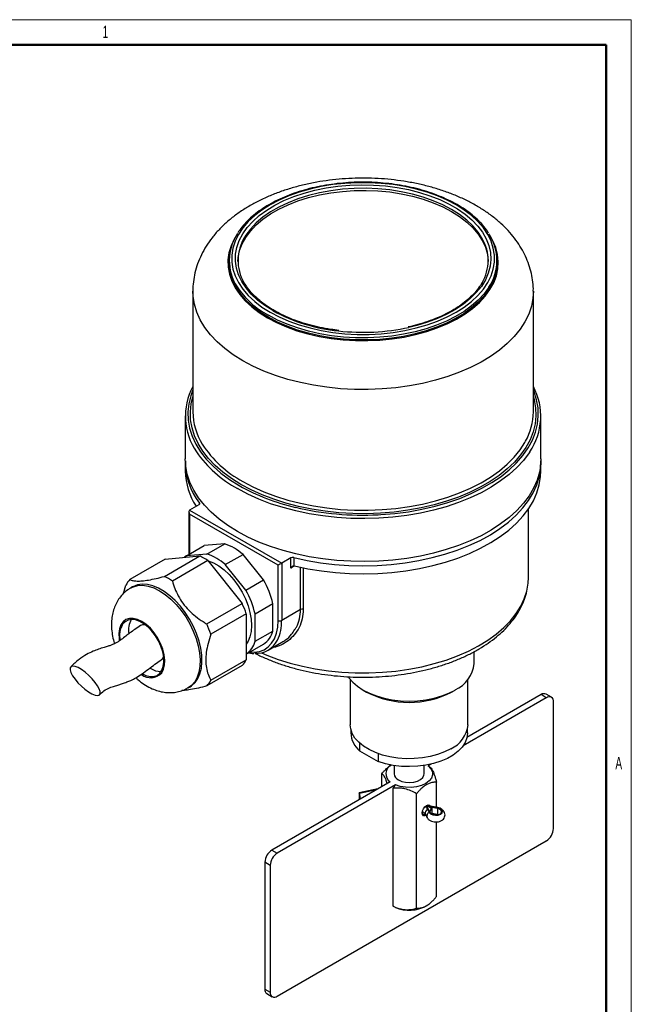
# Model space of a CAD drawing. Header units: millimetres. Extents: x 0 to 420, y 0 to 297.
# Tile 4 of 4: x 298 to 420, y 100 to 297. Entities that reach past the tile are written whole.
import ezdxf

# ---------------------------------------------------------------- set-up
doc = ezdxf.new("R2010")
doc.units = ezdxf.units.MM
doc.layers.add('ОСНОВНОЙ', color=7, linetype='Continuous', lineweight=25)
doc.styles.add('SLDTEXTSTYLE2', font='TXT', dxfattribs={"width": 0.605})

msp = doc.modelspace()

# ---------------------------------------------------------------- linework, layer by layer
at = {"color": 7, "linetype": 'Continuous', "lineweight": 18}
for p, q in [((0, 297), (420, 297)), ((420, 297), (420, 0))]:
    msp.add_line(p, q, dxfattribs=at)
at = {"color": 7, "linetype": 'Continuous', "lineweight": 50}
for p, q in [((415, 292), (20, 292)), ((415, 5), (415, 292))]:
    msp.add_line(p, q, dxfattribs=at)
at = {"color": 7, "linetype": 'Continuous', "lineweight": 25}
for p, q in [((339.69, 248.91), (339.69, 248.5)), ((393.19, 248.5), (393.19, 248.91)), ((332.44, 242.78), (332.44, 218.69)), ((400.44, 218.69), (400.44, 242.78)), ((330.94, 217.88), (330.94, 209.3)), ((401.94, 209.3), (401.94, 217.88)), ((330.94, 208.49), (330.94, 206.86)), ((401.94, 206.86), (401.94, 208.49)), ((331.65, 198.78), (331.65, 190.24)), ((333.65, 200.17), (331.79, 199.1)), ((331.79, 199.1), (350.18, 188.49)), ((399.44, 185.63), (399.44, 199.3)), ((349.47, 188.08), (331.79, 198.28)), ((331.15, 189.96), (334.69, 192)), ((338.8, 192.36), (334.69, 192)), ((335.26, 190.32), (338.8, 192.36)), ((326.94, 189.31), (319.87, 185.23)), ((326.75, 185.85), (333.82, 189.93)), ((326.94, 189.31), (333.82, 189.93)), ((335.42, 189), (328.35, 184.92)), ((335.26, 190.32), (331.15, 189.96)), ((335.42, 189), (342.31, 180.44)), ((338.93, 188.2), (342.47, 190.25)), ((346.58, 185.14), (342.47, 190.25)), ((352.04, 189.56), (350.18, 188.49)), ((352.04, 187.52), (352.04, 189.56)), ((352.58, 189.62), (352.58, 187.96)), ((343.04, 183.09), (338.93, 188.2)), ((349.47, 177.05), (349.47, 188.08)), ((350.18, 188.49), (350.18, 177.05)), ((343.04, 183.09), (346.58, 185.14)), ((318.57, 182.42), (319.07, 184.09)), ((320.39, 183.75), (320.03, 183.54)), ((335.23, 176.36), (342.31, 180.44)), ((344.88, 178.36), (348.41, 180.41)), ((348.41, 174.93), (348.41, 180.41)), ((353.95, 179.23), (350.18, 177.05)), ((343.11, 178.38), (336.04, 174.29)), ((343.11, 178.38), (343.11, 169.2)), ((344.88, 172.89), (344.88, 178.36)), ((344.88, 172.89), (348.41, 174.93)), ((343.11, 170.31), (346.58, 172.32)), ((347.49, 171.1), (350.24, 172.69)), ((336.04, 165.12), (343.11, 169.2)), ((388.63, 168.48), (388.63, 170.85)), ((342.31, 168.06), (335.23, 163.98)), ((363.88, 165.27), (363.88, 156.23)), ((387.38, 156.23), (387.38, 165.27)), ((331.53, 163.63), (331.89, 163.83)), ((366.44, 163.17), (367.15, 162.76)), ((384.12, 162.76), (384.83, 163.17)), ((403.03, 161.64), (386.41, 152.04)), ((401.97, 162.25), (387.18, 153.71)), ((403.03, 161.64), (401.97, 162.25)), ((404.03, 161.73), (402.97, 162.35)), ((404.45, 135.51), (404.45, 160.82)), ((363.98, 155.35), (363.98, 154.6)), ((387.28, 154.6), (387.28, 155.35)), ((365.75, 152.56), (365.75, 151.03)), ((365.75, 151.03), (369.47, 148.89)), ((369.47, 150.46), (369.47, 148.89)), ((372.06, 148.19), (372.03, 148.17)), ((372.63, 148.1), (372.63, 146.43)), ((378.63, 146.43), (378.63, 148.1)), ((380.06, 148.38), (379.45, 148.02)), ((379.45, 148.02), (379.86, 147.76)), ((370.17, 143.89), (370.17, 146.46)), ((371.82, 144.84), (348.23, 131.22)), ((372.88, 144.23), (349.29, 130.61)), ((372.47, 143.5), (372.88, 144.23)), ((381.1, 139.75), (381.1, 144.77)), ((365.63, 142.56), (365.63, 141.38)), ((369.37, 143.43), (365.65, 142.62)), ((372.47, 119.99), (372.47, 143.5)), ((377.1, 119.6), (377.1, 142.46)), ((381.27, 139.5), (380.16, 139.68)), ((380.16, 139.68), (380.16, 138.5)), ((381.32, 139.71), (380.21, 139.89)), ((380.24, 139.89), (380.21, 139.89)), ((381.35, 139.71), (380.24, 139.89)), ((378.28, 138.89), (378.38, 138.83)), ((378.91, 138.33), (379.23, 137.69)), ((379.24, 137.68), (379.23, 137.69)), ((379.32, 139.37), (379.63, 138.73)), ((379.82, 138.71), (379.5, 139.35)), ((381.27, 138.32), (380.16, 138.5)), ((380.17, 138.44), (381.28, 138.26)), ((381.27, 139.5), (381.27, 138.32)), ((381.5, 138.26), (381.27, 138.32)), ((381.1, 121.91), (381.1, 136.83)), ((349.29, 102.03), (403.03, 133.06)), ((348.23, 131.22), (349.29, 130.61)), ((347.88, 128.16), (346.82, 128.78)), ((346.82, 128.78), (346.82, 103.46)), ((347.88, 128.16), (347.88, 102.85)), ((372.88, 119.73), (372.47, 119.99)), ((379.09, 120.1), (379.24, 120.19)), ((346.82, 103.46), (347.88, 102.85)), ((347.23, 102.55), (348.29, 101.93))]:
    msp.add_line(p, q, dxfattribs=at)
at = {"color": 8, "linetype": 'Continuous', "lineweight": 25}
for p, q in [((333.76, 200.26), (333.76, 200.49)), ((331.79, 198.28), (331.79, 190.33)), ((352.77, 187.94), (352.04, 187.52)), ((353.95, 179.23), (353.95, 187.67)), ((354.49, 187.56), (354.49, 179.3)), ((365.7, 142.55), (369.14, 143.29)), ((381.35, 139.71), (381.32, 139.71)), ((378.37, 138.83), (378.28, 138.91))]:
    msp.add_line(p, q, dxfattribs=at)
at = {"color": 7, "linetype": 'Continuous', "lineweight": 25, "flags": 128}
for points in [[(347.88, 238.6), (349.67, 237.66), (351.61, 236.81), (353.67, 236.08), (355.84, 235.45), (358.1, 234.95), (360.43, 234.56), (362.82, 234.31), (365.23, 234.18), (367.65, 234.18), (370.07, 234.31), (372.45, 234.56), (374.78, 234.95), (377.04, 235.45), (379.22, 236.08), (381.28, 236.81), (383.21, 237.66), (385, 238.6), (386.64, 239.63), (388.1, 240.75), (389.37, 241.94), (390.46, 243.19), (391.33, 244.5), (391.99, 245.85), (392.44, 247.22), (392.66, 248.62), (392.66, 250.02), (392.44, 251.41), (391.99, 252.78), (391.33, 254.13), (390.46, 255.44), (389.37, 256.69), (388.1, 257.88), (386.64, 259), (385, 260.03), (383.21, 260.97), (381.28, 261.82), (379.22, 262.55), (377.04, 263.18), (374.78, 263.68), (372.45, 264.07), (370.07, 264.32), (367.65, 264.45), (365.23, 264.45), (362.82, 264.32), (360.43, 264.07), (358.1, 263.68), (355.84, 263.18), (353.67, 262.55), (351.61, 261.82), (349.67, 260.97), (347.88, 260.03), (346.25, 259), (344.79, 257.88), (343.51, 256.69), (342.43, 255.44), (341.55, 254.13), (340.89, 252.78), (340.44, 251.41), (340.22, 250.02), (340.22, 248.62), (340.44, 247.22), (340.89, 245.85), (341.55, 244.5), (342.43, 243.19), (343.51, 241.94), (344.79, 240.75), (346.25, 239.63), (347.88, 238.6)], [(341.44, 248.7), (341.51, 249.53), (341.79, 250.89), (342.29, 252.23), (343.02, 253.54), (343.95, 254.8), (345.09, 256.01), (346.43, 257.15), (347.94, 258.21), (349.63, 259.18), (351.46, 260.05), (353.43, 260.82), (355.52, 261.48), (357.71, 262.02), (359.97, 262.44), (362.3, 262.73), (364.66, 262.89), (367.04, 262.93), (369.41, 262.83), (371.76, 262.6), (374.05, 262.25), (376.28, 261.77), (378.42, 261.17), (380.45, 260.45), (382.36, 259.63), (384.12, 258.7), (385.72, 257.69), (387.15, 256.59), (388.38, 255.42), (389.42, 254.18), (390.25, 252.89), (390.87, 251.57), (391.27, 250.21), (391.43, 248.84), (391.44, 248.7)], [(347.53, 237.58), (345.89, 238.62), (344.41, 239.74), (343.12, 240.93), (342.03, 242.19), (341.14, 243.49), (340.45, 244.84), (339.98, 246.22), (339.74, 247.62), (339.69, 248.5)], [(393.19, 248.5), (393.11, 247.27), (392.8, 245.87), (392.28, 244.5), (391.54, 243.16), (390.6, 241.87), (389.45, 240.63), (388.12, 239.45), (386.6, 238.35), (384.92, 237.33), (383.09, 236.41), (381.11, 235.59), (379.02, 234.87), (376.82, 234.27), (374.53, 233.78), (372.18, 233.42), (369.78, 233.18), (367.36, 233.07), (364.92, 233.08), (362.5, 233.23), (360.11, 233.5), (357.77, 233.89), (355.51, 234.41), (353.33, 235.04), (351.27, 235.78), (349.33, 236.63), (347.53, 237.58)], [(341.34, 194.81), (339.42, 196.01), (337.68, 197.29), (336.12, 198.65), (334.75, 200.07), (333.58, 201.56), (332.61, 203.09), (331.87, 204.66), (331.34, 206.26), (331.03, 207.88), (330.94, 209.3)], [(401.94, 209.3), (401.9, 208.29), (401.65, 206.66), (401.17, 205.06), (400.48, 203.48), (399.57, 201.94), (398.45, 200.44), (397.13, 199), (395.61, 197.62), (393.91, 196.32), (392.04, 195.1), (390, 193.98), (387.82, 192.94), (385.5, 192.01), (383.06, 191.2), (380.51, 190.49), (377.88, 189.9), (375.17, 189.44), (372.41, 189.1), (369.61, 188.89), (366.79, 188.81), (363.97, 188.86), (361.17, 189.04), (358.4, 189.34), (355.67, 189.78), (353.02, 190.33), (350.45, 191.01), (347.98, 191.8), (345.63, 192.7), (343.41, 193.71), (341.34, 194.81)], [(352.58, 189.62), (355.24, 189.04), (357.96, 188.59), (360.74, 188.26), (363.56, 188.06), (366.39, 187.99), (369.23, 188.06), (372.04, 188.25), (374.82, 188.57), (377.55, 189.02), (380.21, 189.6), (382.78, 190.29), (385.24, 191.1), (387.58, 192.03), (389.79, 193.05), (391.85, 194.18), (393.75, 195.39), (395.47, 196.69), (397.01, 198.07), (398.36, 199.51), (399.5, 201.01), (400.42, 202.56), (401.14, 204.14), (401.63, 205.76), (401.89, 207.39), (401.93, 208.9)], [(352.77, 187.94), (355.43, 187.37), (358.15, 186.93), (360.93, 186.61), (363.74, 186.42), (366.57, 186.36), (369.39, 186.43), (372.2, 186.63), (374.97, 186.96), (377.69, 187.42), (380.34, 188), (382.9, 188.7), (385.35, 189.51), (387.68, 190.44), (389.88, 191.46), (391.93, 192.59), (393.82, 193.81), (395.53, 195.11), (397.06, 196.49), (398.4, 197.93), (399.53, 199.42), (400.45, 200.97), (401.15, 202.55), (401.63, 204.16), (401.89, 205.79), (401.94, 206.86)], [(333.76, 200.49), (333.78, 200.45), (333.8, 200.41), (333.8, 200.36), (333.79, 200.32), (333.77, 200.28), (333.74, 200.24), (333.7, 200.2), (333.65, 200.17)], [(331.15, 189.96), (330.85, 189.73), (330.76, 189.66)], [(335.39, 189.02), (335.52, 188.99), (336.57, 188.56), (337.63, 187.95), (338.67, 187.17), (339.68, 186.23), (340.63, 185.15), (341.51, 183.96), (342.28, 182.68), (342.94, 181.34), (343.47, 179.98), (343.85, 178.62), (344.09, 177.3), (344.17, 176.03), (344.09, 174.86), (343.85, 173.81), (343.47, 172.9), (343.11, 172.35)], [(331.89, 163.83), (332.18, 164.02), (332.88, 164.65), (333.45, 165.45), (333.87, 166.42), (334.14, 167.54), (334.26, 168.77), (334.22, 170.1), (334.03, 171.51), (333.68, 172.95), (333.18, 174.42), (332.54, 175.87), (331.79, 177.28), (330.92, 178.63), (329.95, 179.88), (328.92, 181.01), (327.83, 182), (326.7, 182.83), (325.57, 183.48), (324.45, 183.95), (323.36, 184.22), (322.32, 184.28), (321.36, 184.15), (320.49, 183.8), (320.39, 183.75)], [(322.37, 166.37), (323.08, 166.05), (323.89, 165.86), (324.64, 165.87), (325.3, 166.09), (325.85, 166.51), (326.27, 167.1), (326.54, 167.86), (326.66, 168.75), (326.62, 169.74), (326.42, 170.8), (326.08, 171.89), (325.59, 172.96), (324.98, 173.98), (324.27, 174.91), (323.49, 175.72), (322.67, 176.38), (321.83, 176.87), (321, 177.16), (320.22, 177.25), (319.52, 177.13), (318.91, 176.81), (318.42, 176.31), (318.42, 176.31)], [(322.91, 176.21), (322.41, 176.18), (322.01, 176.02)], [(308.1, 166.64), (308.43, 166.01), (308.91, 165.32), (309.5, 164.62), (310.18, 163.93), (310.9, 163.31), (311.62, 162.79), (312.3, 162.39), (312.91, 162.15), (313.39, 162.08), (313.74, 162.17), (313.92, 162.43), (313.93, 162.84), (313.76, 163.38), (313.43, 164.01), (312.95, 164.7), (312.36, 165.41), (311.68, 166.09), (310.96, 166.71), (310.24, 167.24), (309.56, 167.63), (308.96, 167.87), (308.47, 167.95), (308.13, 167.85), (307.95, 167.59), (307.94, 167.18), (308.1, 166.64)], [(363.5, 165.78), (363.62, 165.6), (364.38, 164.72), (365.32, 163.91), (366.44, 163.17), (367.72, 162.52), (369.13, 161.98), (370.66, 161.54), (372.27, 161.23), (373.94, 161.04), (375.63, 160.97), (377.33, 161.04), (379, 161.23), (380.61, 161.54), (382.13, 161.98), (383.55, 162.52), (384.83, 163.17)], [(383.94, 151.43), (382.71, 150.81), (381.33, 150.3), (379.85, 149.9), (378.28, 149.62), (376.66, 149.47), (375.02, 149.45), (373.39, 149.57), (371.81, 149.82), (370.3, 150.18), (368.89, 150.67), (367.62, 151.27), (366.5, 151.96), (365.56, 152.74), (364.82, 153.58), (364.28, 154.47), (363.97, 155.4), (363.88, 156.23)], [(387.28, 154.6), (387.28, 154.54), (387.16, 153.6), (386.8, 152.67), (386.21, 151.78), (385.42, 150.95), (384.43, 150.19), (383.27, 149.52), (381.95, 148.95), (380.51, 148.49), (378.97, 148.15), (377.36, 147.94), (375.72, 147.87), (374.08, 147.93), (372.47, 148.12), (370.92, 148.45), (369.47, 148.89)], [(379.45, 148.02), (379.98, 147.46), (380.28, 146.85), (380.32, 146.21), (380.1, 145.59), (379.64, 145.01), (378.96, 144.51), (378.09, 144.12), (377.09, 143.85), (376.01, 143.73), (374.91, 143.75), (373.85, 143.92), (372.88, 144.23)], [(373.51, 145.21), (374.16, 144.92), (374.92, 144.75), (375.74, 144.7), (376.54, 144.78), (377.28, 144.98), (377.9, 145.29), (378.34, 145.69), (378.59, 146.14), (378.63, 146.43)], [(365.7, 142.55), (365.69, 142.58), (365.68, 142.6), (365.66, 142.62), (365.65, 142.62), (365.64, 142.62), (365.64, 142.61), (365.63, 142.59), (365.63, 142.56)], [(379.03, 138.1), (378.77, 138.03), (378.5, 138.08), (378.32, 138.29), (378.25, 138.63), (378.32, 139.04), (378.5, 139.47), (378.77, 139.84), (379.1, 140.1), (379.42, 140.22), (379.7, 140.16), (379.88, 139.95), (379.95, 139.61), (379.95, 139.61)], [(379.38, 140.1), (379.23, 140.11), (379.03, 140.06)], [(379.63, 138.73), (379.9, 138.44), (380.34, 138.24), (380.88, 138.16), (381.44, 138.21), (381.91, 138.39), (382.22, 138.66), (382.31, 138.98), (382.17, 139.3), (381.82, 139.56), (381.32, 139.71)], [(379.95, 139.61), (379.88, 139.2), (379.74, 138.86)], [(381.38, 139.68), (381.38, 139.69), (381.35, 139.71)], [(379.82, 138.71), (379.82, 138.7), (379.83, 138.67)], [(379.83, 138.67), (380.05, 138.42), (380.43, 138.25), (380.89, 138.18), (381.37, 138.23), (381.77, 138.38), (382.04, 138.61), (382.11, 138.88), (381.99, 139.15), (381.69, 139.37), (381.27, 139.5)], [(380.16, 138.5), (379.96, 138.53), (379.91, 138.54)], [(381.27, 138.32), (381.27, 138.29), (381.27, 138.27), (381.28, 138.26), (381.28, 138.26)]]:
    msp.add_lwpolyline(points, dxfattribs=at)
at = {"color": 8, "linetype": 'Continuous', "lineweight": 25, "flags": 128}
for points in [[(348.41, 238.91), (346.8, 239.93), (345.36, 241.03), (344.11, 242.21), (343.06, 243.44), (342.21, 244.73), (341.57, 246.06), (341.15, 247.42), (340.96, 248.8), (340.99, 250.18), (341.24, 251.55), (341.71, 252.9), (342.4, 254.22), (343.3, 255.5), (344.41, 256.73), (345.71, 257.88), (347.19, 258.97), (348.84, 259.97), (350.64, 260.87), (352.59, 261.67), (354.65, 262.37), (356.82, 262.95), (359.08, 263.41), (361.39, 263.74), (363.76, 263.95), (366.14, 264.04), (368.53, 263.99), (370.9, 263.81), (373.23, 263.5), (375.51, 263.07), (377.7, 262.52), (379.79, 261.86), (381.77, 261.08), (383.61, 260.2), (385.3, 259.23), (386.82, 258.16), (388.17, 257.02), (389.32, 255.81), (390.28, 254.55), (391.02, 253.24), (391.55, 251.89), (391.86, 250.52), (391.94, 249.14), (391.8, 247.77), (391.44, 246.4), (390.85, 245.06), (390.06, 243.76), (389.05, 242.51), (387.85, 241.32), (386.46, 240.19), (384.89, 239.15), (383.16, 238.2), (381.28, 237.35), (379.28, 236.6), (377.16, 235.96), (375.57, 235.57)], [(390.24, 253.32), (389.42, 254.59), (388.38, 255.82), (387.15, 257), (385.72, 258.1), (384.12, 259.11), (382.36, 260.04), (380.45, 260.86), (378.42, 261.57), (376.28, 262.17), (374.05, 262.65), (371.76, 263.01), (369.41, 263.24), (367.04, 263.34), (364.66, 263.3), (362.3, 263.14), (359.97, 262.85), (357.71, 262.43), (355.52, 261.89), (353.43, 261.23), (351.46, 260.46), (349.63, 259.59), (347.94, 258.61), (346.43, 257.56), (345.09, 256.42), (343.95, 255.21), (343.02, 253.95), (342.52, 253.1)], [(341.3, 254.19), (340.71, 253.21), (340.07, 251.84), (339.65, 250.45), (339.46, 249.03), (339.49, 247.61), (339.74, 246.2), (340.21, 244.81), (340.9, 243.45), (341.8, 242.13), (342.91, 240.86), (344.21, 239.66), (345.69, 238.53), (347.35, 237.48)], [(347.35, 237.48), (349.17, 236.52), (351.12, 235.66), (353.21, 234.91), (355.4, 234.27), (357.69, 233.75), (360.05, 233.36), (362.46, 233.08), (364.91, 232.94), (367.36, 232.92), (369.81, 233.03), (372.24, 233.28), (374.61, 233.64), (376.92, 234.13), (379.14, 234.74), (381.25, 235.47), (383.24, 236.3), (385.09, 237.23), (386.79, 238.26), (388.32, 239.37), (389.67, 240.55), (390.82, 241.8), (391.78, 243.11), (392.52, 244.46), (393.05, 245.85), (393.36, 247.26), (393.44, 248.68), (393.3, 250.09), (392.94, 251.5), (392.36, 252.87), (391.58, 254.19)], [(342.4, 228.9), (340.52, 230.08), (338.81, 231.34), (337.29, 232.68), (335.96, 234.09), (334.83, 235.55), (333.92, 237.06), (333.22, 238.61), (332.74, 240.19), (332.49, 241.78), (332.44, 242.79)], [(400.44, 242.79), (400.36, 241.38), (400.04, 239.79), (399.51, 238.22), (398.76, 236.68), (397.79, 235.18), (396.61, 233.73), (395.23, 232.34), (393.66, 231.02), (391.91, 229.78), (389.99, 228.62), (387.91, 227.56), (385.69, 226.6), (383.34, 225.75), (380.88, 225.01), (378.32, 224.39), (375.69, 223.89), (372.99, 223.52), (370.25, 223.28), (367.48, 223.16), (364.71, 223.18), (361.95, 223.33), (359.21, 223.6), (356.53, 224.01), (353.91, 224.54), (351.38, 225.19), (348.94, 225.95), (346.63, 226.83), (344.44, 227.82), (342.4, 228.9)], [(391.54, 243.57), (390.6, 242.27), (389.45, 241.03), (388.12, 239.86), (386.6, 238.76), (384.92, 237.74), (383.09, 236.82), (381.11, 235.99), (379.02, 235.28), (376.82, 234.67), (374.53, 234.19), (372.18, 233.82), (369.78, 233.59), (367.36, 233.47), (364.92, 233.49), (362.5, 233.63), (360.11, 233.9), (357.77, 234.3), (355.51, 234.81), (353.33, 235.45), (351.27, 236.19), (349.33, 237.04), (347.53, 237.99)], [(332.44, 223.08), (332.02, 221.93), (331.62, 220.32), (331.45, 218.69), (331.51, 217.07), (331.79, 215.45), (332.3, 213.85), (333.03, 212.28), (333.97, 210.74), (335.13, 209.26), (336.49, 207.83), (338.04, 206.48), (339.78, 205.2), (341.69, 204)], [(369.43, 198.16), (369.96, 198.18), (372.75, 198.41), (375.5, 198.77), (378.19, 199.25), (380.81, 199.86), (383.33, 200.59), (385.74, 201.43), (388.03, 202.38), (390.17, 203.44), (392.17, 204.59), (393.99, 205.83), (395.64, 207.15), (397.1, 208.54), (398.36, 209.99), (399.41, 211.5), (400.25, 213.06), (400.87, 214.64), (401.26, 216.26), (401.43, 217.88), (401.38, 219.51), (401.09, 221.13), (400.59, 222.73), (400.44, 223.08)], [(342.05, 204.2), (340.16, 205.38), (338.45, 206.65), (336.92, 207.98), (335.58, 209.39), (334.44, 210.85), (333.5, 212.36), (332.78, 213.91), (332.28, 215.49), (332, 217.08), (331.95, 218.69), (332.12, 220.29), (332.44, 221.67)], [(400.44, 221.67), (400.6, 221.09), (400.88, 219.49), (400.93, 217.89), (400.77, 216.28), (400.38, 214.7), (399.77, 213.13), (398.94, 211.6), (397.9, 210.11), (396.66, 208.68), (395.22, 207.31), (393.6, 206), (391.8, 204.78), (389.83, 203.65), (387.72, 202.61), (385.46, 201.67), (383.09, 200.84), (380.6, 200.12), (378.02, 199.53), (375.37, 199.05), (372.66, 198.7), (369.91, 198.47), (367.14, 198.37), (364.36, 198.41), (361.59, 198.57), (358.86, 198.86), (356.18, 199.27), (353.56, 199.81), (351.03, 200.47), (348.59, 201.24), (346.28, 202.13), (344.09, 203.12), (342.05, 204.2)], [(342.4, 204.82), (344.44, 203.73), (346.63, 202.75), (348.94, 201.87), (351.38, 201.1), (353.91, 200.45), (356.53, 199.92), (359.21, 199.52), (361.95, 199.24), (364.71, 199.09), (367.48, 199.08), (370.25, 199.19), (372.99, 199.43), (375.69, 199.81), (378.32, 200.3), (380.88, 200.93), (383.34, 201.66), (385.69, 202.52), (387.91, 203.47), (389.99, 204.54), (391.91, 205.69), (393.66, 206.93), (395.23, 208.25), (396.61, 209.64), (397.79, 211.09), (398.76, 212.59), (398.89, 212.84)], [(399.71, 210.73), (399.57, 210.51), (398.45, 209.01), (397.13, 207.57), (395.61, 206.2), (393.91, 204.9), (392.04, 203.68), (390, 202.55), (387.82, 201.52), (385.5, 200.59), (383.06, 199.77), (380.51, 199.06), (377.88, 198.48), (375.17, 198.01), (372.41, 197.68), (369.61, 197.47), (366.79, 197.39), (363.97, 197.43), (361.17, 197.61), (358.4, 197.92), (355.67, 198.35), (353.02, 198.91), (350.45, 199.58), (347.98, 200.37), (345.63, 201.27), (343.41, 202.28), (341.34, 203.39)], [(346.16, 170.6), (347.23, 170.14), (349.49, 169.28), (351.87, 168.53), (354.34, 167.9), (356.9, 167.39), (359.52, 167), (362.19, 166.73), (364.88, 166.6), (367.59, 166.59), (370.29, 166.7), (372.96, 166.95), (375.59, 167.32), (378.15, 167.81), (380.64, 168.43), (383.03, 169.16), (385.32, 170), (387.47, 170.94), (389.48, 171.99), (391.34, 173.12), (393.03, 174.34), (394.54, 175.64), (395.87, 177), (396.99, 178.42), (397.91, 179.89), (398.62, 181.4), (399.11, 182.93), (399.38, 184.49), (399.44, 185.63)], [(320.03, 183.54), (320.56, 183.8), (321.47, 184.04), (322.48, 184.07), (323.54, 183.91), (324.65, 183.54), (325.78, 182.98), (326.91, 182.23), (328.02, 181.32), (329.09, 180.25), (330.09, 179.06), (331.01, 177.76), (331.83, 176.38), (332.52, 174.94), (333.09, 173.48), (333.52, 172.02), (333.79, 170.59), (333.91, 169.22), (333.87, 167.93), (333.67, 166.76), (333.32, 165.71), (332.83, 164.82)], [(326.23, 166.59), (326.59, 167.3), (326.8, 168.16), (326.84, 169.15), (326.71, 170.22), (326.43, 171.34), (325.99, 172.46), (325.42, 173.55), (324.73, 174.57), (323.96, 175.49), (323.12, 176.25), (322.25, 176.85), (321.38, 177.26), (320.54, 177.46), (319.76, 177.44), (319.08, 177.22), (318.5, 176.78), (318.07, 176.16), (317.78, 175.37), (317.66, 174.45), (317.7, 173.41), (317.75, 173.05)], [(343.92, 170.78), (344.7, 170.75), (345.73, 170.88), (346.67, 171.21), (347.49, 171.76), (348.18, 172.49), (348.74, 173.41), (349.14, 174.49), (349.39, 175.71), (349.47, 177.05)], [(332.83, 164.82), (332.19, 164.1), (331.53, 163.63)], [(379.32, 139.37), (379.35, 139.39), (379.38, 139.4), (379.42, 139.4), (379.45, 139.39), (379.48, 139.38), (379.5, 139.36), (379.5, 139.35)], [(379.63, 138.73), (379.66, 138.75), (379.7, 138.76), (379.73, 138.76), (379.76, 138.75), (379.79, 138.74), (379.81, 138.72), (379.82, 138.71)], [(380.16, 138.5), (380.16, 138.47), (380.16, 138.45), (380.17, 138.44), (380.17, 138.44)]]:
    msp.add_lwpolyline(points, dxfattribs=at)
at = {"color": 7, "linetype": 'Continuous', "lineweight": 25}
for centre, radius, start, end in [((349.31, 248.91), 9.59, 145.7345, 213.0952), ((383.56, 248.91), 9.6, 326.2292, 33.79), ((350.32, 248.89), 8.86, 151.6727, 213.7028), ((382.6, 248.91), 8.82, 329.638, 30.0311), ((366.43, 277.76), 43.17, 263.499, 282.2289), ((343.57, 217.85), 12.61, 151.9968, 214.4606), ((389.31, 217.85), 12.61, 325.5914, 27.9947), ((344.99, 218.87), 12.55, 180.7912, 211.8207), ((388.18, 218.8), 12.26, 330.8771, 359.4921), ((344.26, 208.67), 13.31, 179.0309, 217.9193), ((344.21, 207.08), 13.27, 180.9555, 213.0218), ((366.4, 256.62), 58.54, 256.7257, 272.9692), ((335.35, 182.16), 10.77, 48.6576, 71.3478), ((328.4, 178.69), 12.48, 55.7454, 64.26), ((331.82, 180.12), 10.77, 48.6576, 71.3478), ((352.39, 188.86), 0.78, 75.682, 117.1375), ((323.8, 181.61), 5.35, 137.4038, 152.3948), ((321.33, 174.61), 12.48, 55.7454, 64.26), ((330.49, 176.17), 18.42, 13.2882, 29.1231), ((326.95, 174.13), 18.42, 13.2882, 29.1231), ((322.78, 171.68), 21.4, 18.235, 24.1764), ((354.31, 178.54), 0.778, 76.677, 117.1745), ((324.04, 175.1), 4.46, 151.2174, 188.4789), ((349.82, 177.74), 0.769, 242.6097, 297.3903), ((322.34, 174.03), 4.53, 149.8939, 191.7272), ((315.71, 167.6), 21.4, 18.235, 24.1764), ((345.13, 175.18), 4.69, 266.0119, 333.7345), ((343.87, 176.17), 4.71, 305.1081, 344.6905), ((340.31, 174.14), 4.73, 306.219, 344.6458), ((325.24, 170.39), 1.51, 301.1166, 336.1433), ((338.37, 171.68), 5.35, 317.4038, 332.3948), ((326.14, 170.96), 4.1, 237.251, 269.8054), ((382.1, 169.15), 6.57, 294.5251, 354.1548), ((331.3, 167.6), 5.35, 317.4038, 332.3948), ((375.63, 179.1), 18.41, 242.5544, 297.4403), ((402.56, 161.43), 1.01, 65.6929, 125.6176), ((403.59, 160.96), 0.873, 350.786, 129.2033), ((381.54, 156.79), 5.88, 294.1883, 354.4916), ((368.89, 154.81), 4.91, 182.5215, 230.2604), ((372.96, 146.45), 1.97, 117.2142, 234.6025), ((374.12, 146.57), 1.49, 185.3828, 245.9373), ((363.31, 141.64), 2.56, 354.5851, 20.879), ((366.05, 141.39), 0.42, 181.1441, 195.3878), ((377.86, 138.44), 1.87, 27.6645, 55.3151), ((380.84, 144.12), 4.49, 245.5488, 261.3038), ((380.92, 144.31), 4.48, 249.5613, 260.982), ((380.48, 139.71), 0.325, 146.0856, 184.2502), ((381.59, 139.53), 0.325, 146.0856, 184.2502), ((378.67, 138.71), 0.417, 178.291, 301.6647), ((401.38, 135.65), 3.07, 302.6055, 357.3945), ((349.89, 128.64), 3.07, 122.6055, 177.3945), ((350.95, 128.02), 3.07, 122.6055, 177.3945), ((375.61, 126.42), 7.22, 247.8228, 298.8586), ((347.8, 103.35), 0.986, 173.7012, 234.9867), ((348.74, 102.71), 0.873, 170.786, 309.2033)]:
    msp.add_arc(centre, radius, start, end, dxfattribs=at)
at = {"color": 8, "linetype": 'Continuous', "lineweight": 25}
for centre, radius, start, end in [((355.75, 253.31), 17.39, 213.6511, 241.772), ((364.78, 268.76), 34.04, 241.269, 264.5498), ((352.39, 223.9), 23.3, 214.4453, 241.6797), ((352.77, 224.18), 21.96, 212.8939, 241.8287), ((362.64, 241.41), 42.88, 240.7526, 256.946), ((341.78, 176.78), 8.4, 334.0565, 1.8815), ((324.04, 168.58), 2.96, 230.9994, 317.8612), ((377.81, 138.58), 1.71, 27.4704, 51.8275), ((379.7, 138.62), 0.839, 116.986, 200.318), ((380.01, 137.99), 0.839, 116.986, 200.318)]:
    msp.add_arc(centre, radius, start, end, dxfattribs=at)
at = {"color": 7, "linetype": 'Continuous', "lineweight": 25}
for centre, major_axis, ratio, start_param, end_param in [((332.15, 198.49), (-0.354, 0.612), 0.577335, 6.283145, 7.853941), ((349.82, 188.28), (0.5, 0.289), 0.00007, 0.785358, 2.356154), ((352.39, 187.31), (0.354, 0.612), 0.577335, 0.384437, 1.570837)]:
    msp.add_ellipse(centre, major_axis=major_axis, ratio=ratio, start_param=start_param, end_param=end_param, dxfattribs=at)
for points, knots in [([(400.42, 242.79), (400.43, 242.95), (400.46, 243.7), (400.31, 245.04), (399.97, 246.8), (399.42, 248.52), (398.7, 250.2), (397.79, 251.82), (396.69, 253.4), (395.41, 254.91), (393.95, 256.35), (392.32, 257.71), (390.52, 258.99), (388.57, 260.16), (386.48, 261.23), (384.27, 262.18), (381.96, 263.01), (379.57, 263.72), (377.11, 264.3), (374.59, 264.76), (372.03, 265.1), (369.44, 265.31), (366.83, 265.39), (364.23, 265.35), (361.63, 265.17), (359.06, 264.88), (356.53, 264.46), (354.05, 263.91), (351.63, 263.24), (349.29, 262.44), (347.04, 261.52), (344.89, 260.47), (342.86, 259.3), (340.96, 258.01), (339.22, 256.61), (337.65, 255.1), (336.26, 253.49), (335.09, 251.81), (334.12, 250.08), (333.37, 248.3), (332.84, 246.49), (332.53, 244.68), (332.41, 243.44), (332.44, 242.82), (332.45, 242.79)], [0, 0, 0, 0, 0.0058763, 0.0281585, 0.0503974, 0.0727291, 0.095294, 0.1182178, 0.1416008, 0.1655051, 0.1899422, 0.2148668, 0.240185, 0.2657752, 0.2915162, 0.3172987, 0.3430473, 0.368731, 0.3943395, 0.419876, 0.4453522, 0.4707845, 0.4961923, 0.5215964, 0.547016, 0.5724684, 0.5979757, 0.6235598, 0.6492409, 0.675036, 0.7009558, 0.7269994, 0.7531471, 0.7793414, 0.8054686, 0.8313927, 0.8569588, 0.8820273, 0.9065093, 0.9303854, 0.9537023, 0.9765551, 0.9990687, 1, 1, 1, 1]), ([(391.48, 254.41), (391.41, 254.53), (391.09, 255.07), (390.34, 255.99), (389.22, 257.18), (387.91, 258.3), (386.44, 259.35), (384.82, 260.33), (383.07, 261.21), (381.19, 262), (379.2, 262.7), (377.12, 263.29), (374.96, 263.77), (372.73, 264.14), (370.46, 264.4), (368.16, 264.55), (365.84, 264.58), (363.53, 264.49), (361.25, 264.28), (359, 263.97), (356.8, 263.54), (354.68, 263), (352.64, 262.35), (350.71, 261.61), (348.89, 260.76), (347.2, 259.83), (345.66, 258.82), (344.27, 257.73), (343.05, 256.56), (342.1, 255.48), (341.64, 254.76), (341.45, 254.47)], [0, 0, 0, 0, 0.009372, 0.044906, 0.080567, 0.116318, 0.152125, 0.187958, 0.223796, 0.259628, 0.295447, 0.331254, 0.367049, 0.402833, 0.43861, 0.47438, 0.510149, 0.545917, 0.581688, 0.617464, 0.653249, 0.689045, 0.724854, 0.76068, 0.796524, 0.832386, 0.868263, 0.904148, 0.940022, 0.97586, 1, 1, 1, 1]), ([(348.66, 238.93), (348.39, 239.09), (347.61, 239.56), (346.42, 240.38), (345.16, 241.43), (344.09, 242.53), (343.34, 243.44), (343.01, 243.99), (342.92, 244.14)], [0, 0, 0, 0, 0.106837, 0.310265, 0.513692, 0.717168, 0.92085, 1, 1, 1, 1]), ([(390.25, 244.6), (390.24, 244.58), (390.03, 244.15), (389.45, 243.34), (388.5, 242.19), (387.35, 241.1), (386.04, 240.07), (384.58, 239.11), (382.97, 238.23), (381.23, 237.43), (379.37, 236.73), (377.45, 236.12), (376.11, 235.81), (375.46, 235.65)], [0, 0, 0, 0, 0.006184, 0.106984, 0.207333, 0.307372, 0.40723, 0.507003, 0.606756, 0.706514, 0.806302, 0.906129, 1, 1, 1, 1]), ([(361.6, 234.97), (361.05, 235.03), (359.77, 235.18), (357.82, 235.55), (355.75, 236.04), (353.77, 236.64), (351.9, 237.33), (350.18, 238.09), (349.15, 238.66), (348.66, 238.93)], [0, 0, 0, 0, 0.1128508, 0.2628329, 0.4127639, 0.562631, 0.7124233, 0.8621335, 1, 1, 1, 1]), ([(319.87, 185.23), (320.05, 185.15), (320.41, 185), (321.23, 184.9), (322.29, 184.94), (323.58, 185.11), (325.08, 185.42), (326.19, 185.7), (326.75, 185.85)], [0, 0, 0, 0, 0.171208, 0.345582, 0.502778, 0.664853, 0.830722, 1, 1, 1, 1]), ([(328.35, 184.92), (328.51, 184.42), (328.82, 183.42), (329.51, 181.92), (330.43, 180.45), (331.6, 179.08), (332.98, 177.86), (334.21, 176.98), (334.99, 176.51), (335.23, 176.36)], [0, 0, 0, 0, 0.149249, 0.298329, 0.453212, 0.612625, 0.767495, 0.925668, 1, 1, 1, 1]), ([(344.94, 170.47), (344.99, 170.44), (345.68, 170.06), (347.13, 169.42), (349.27, 168.56), (351.53, 167.82), (353.87, 167.18), (356.29, 166.66), (358.77, 166.24), (361.29, 165.95), (363.84, 165.77), (366.41, 165.71), (368.98, 165.77), (371.53, 165.94), (374.05, 166.24), (376.53, 166.64), (378.95, 167.17), (381.29, 167.8), (383.55, 168.54), (385.71, 169.39), (387.75, 170.34), (389.67, 171.39), (391.45, 172.53), (393.08, 173.76), (394.54, 175.06), (395.83, 176.45), (396.94, 177.89), (397.86, 179.39), (398.57, 180.93), (399.08, 182.49), (399.36, 184.07), (399.48, 185.17), (399.44, 185.75), (399.43, 185.79)], [0, 0, 0, 0, 0.0030275, 0.0375587, 0.0720658, 0.1065397, 0.1409779, 0.1753824, 0.2097578, 0.2441103, 0.2784467, 0.3127743, 0.3471009, 0.3814329, 0.4157767, 0.4501402, 0.4845313, 0.5189574, 0.5534254, 0.5879407, 0.6225065, 0.6571214, 0.6917772, 0.7264524, 0.7610994, 0.7956572, 0.8300453, 0.8641727, 0.8979582, 0.9313573, 0.9643847, 0.997121, 1, 1, 1, 1]), ([(320.03, 183.52), (319.84, 183.41), (319.3, 183.1), (318.53, 182.43), (317.76, 181.54), (317.15, 180.54), (316.68, 179.44), (316.36, 178.26), (316.19, 177), (316.17, 175.65), (316.34, 174.25), (316.55, 173.16), (316.76, 172.55), (316.81, 172.42)], [0, 0, 0, 0, 0.0545286, 0.1501381, 0.2445863, 0.339167, 0.4352067, 0.5340189, 0.6367056, 0.7437423, 0.8545275, 0.9674996, 1, 1, 1, 1]), ([(322.01, 176.02), (321.62, 175.78), (320.91, 175.34), (319.94, 174.6), (319.04, 173.9), (318.24, 173.3), (317.53, 172.8), (317.02, 172.51), (316.59, 172.31), (316.1, 172.11), (315.48, 171.9), (314.64, 171.65), (313.63, 171.33), (312.46, 170.89), (311.16, 170.26), (309.63, 169.28), (308.61, 168.31), (308.06, 167.79)], [0, 0, 0, 0, 0.082245, 0.151745, 0.210127, 0.278596, 0.326569, 0.365876, 0.398001, 0.436349, 0.482404, 0.541425, 0.619344, 0.692193, 0.778855, 0.881042, 1, 1, 1, 1]), ([(350.21, 172.73), (350.47, 172.87), (351.2, 173.27), (352.1, 174.11), (352.59, 174.9), (352.79, 175.22)], [0, 0, 0, 0, 0.239971, 0.69449, 1, 1, 1, 1]), ([(336.04, 174.29), (335.84, 173.69), (335.45, 172.46), (335.1, 170.7), (334.99, 169.06), (335.11, 167.59), (335.47, 166.26), (335.85, 165.5), (336.04, 165.12)], [0, 0, 0, 0, 0.171208, 0.345582, 0.502778, 0.664853, 0.830722, 1, 1, 1, 1]), ([(313.81, 162.23), (314.09, 162.5), (314.77, 163.14), (315.74, 163.6), (316.74, 163.94), (317.61, 164.2), (318.26, 164.4), (318.82, 164.6), (319.37, 164.8), (320.14, 165.12), (321.14, 165.64), (322.33, 166.4), (323.59, 167.34), (324.82, 168.31), (325.64, 168.85), (326.02, 169.1)], [0, 0, 0, 0, 0.079345, 0.190744, 0.280545, 0.351622, 0.409751, 0.437294, 0.477208, 0.535306, 0.614061, 0.708604, 0.810134, 0.911848, 1, 1, 1, 1]), ([(343.62, 170.61), (343.83, 170.56), (344.18, 170.47), (344.51, 170.48), (344.63, 170.48)], [0, 0, 0, 0, 0.622987, 1, 1, 1, 1]), ([(321.07, 165.62), (321.2, 165.49), (321.7, 165), (322.68, 164.29), (323.92, 163.57), (325.18, 163.06), (326.39, 162.75), (327.59, 162.63), (328.76, 162.67), (329.92, 162.91), (330.86, 163.24), (331.37, 163.55), (331.52, 163.65)], [0, 0, 0, 0, 0.046017, 0.175337, 0.307123, 0.42166, 0.531795, 0.637964, 0.741133, 0.842317, 0.952192, 1, 1, 1, 1]), ([(335.23, 163.98), (334.67, 163.83), (333.52, 163.54), (332.02, 163.24), (330.9, 163.08), (330.42, 163.07), (330.25, 163.07)], [0, 0, 0, 0, 0.293629, 0.592686, 0.862283, 1, 1, 1, 1]), ([(370.17, 146.46), (370.25, 146.55), (370.42, 146.75), (370.68, 147.04), (370.97, 147.33), (371.29, 147.62), (371.61, 147.89), (371.86, 148.07), (372, 148.16), (372.03, 148.17)], [0, 0, 0, 0, 0.141382, 0.283024, 0.449524, 0.616812, 0.787242, 0.959104, 1, 1, 1, 1]), ([(379.86, 147.76), (379.92, 147.7), (380.05, 147.56), (380.26, 147.23), (380.48, 146.76), (380.7, 146.16), (380.91, 145.48), (381.03, 145.01), (381.1, 144.77)], [0, 0, 0, 0, 0.1568905, 0.3166468, 0.4891412, 0.6673784, 0.8325812, 1, 1, 1, 1]), ([(371.27, 144.52), (371.18, 144.79), (371.03, 145.27), (370.79, 145.77), (370.5, 146.24), (370.3, 146.37), (370.17, 146.46)], [0, 0, 0, 0, 0.22955, 0.424172, 0.625274, 1, 1, 1, 1]), ([(377.1, 142.46), (376.74, 142.66), (376, 143.07), (374.93, 143.44), (373.95, 143.6), (373.17, 143.6), (372.68, 143.53), (372.47, 143.5)], [0, 0, 0, 0, 0.249697, 0.507762, 0.68034, 0.858664, 1, 1, 1, 1]), ([(381.1, 144.77), (381.02, 144.77), (380.85, 144.77), (380.58, 144.75), (380.29, 144.71), (379.98, 144.64), (379.65, 144.53), (379.32, 144.39), (378.99, 144.2), (378.66, 143.98), (378.33, 143.72), (378.03, 143.46), (377.77, 143.2), (377.54, 142.96), (377.32, 142.72), (377.17, 142.54), (377.1, 142.46)], [0, 0, 0, 0, 0.065919, 0.13196, 0.20959, 0.287589, 0.367051, 0.447182, 0.524867, 0.603302, 0.683943, 0.76524, 0.823612, 0.882133, 0.94102, 1, 1, 1, 1]), ([(379.24, 137.68), (379.28, 137.6), (379.37, 137.45), (379.64, 137.2), (380.06, 136.97), (380.59, 136.84), (381.09, 136.81), (381.5, 136.86), (381.92, 136.99), (382.31, 137.21), (382.65, 137.59), (382.81, 138.05), (382.8, 138.5), (382.64, 138.87), (382.38, 139.17), (382.11, 139.39), (381.77, 139.57), (381.51, 139.65), (381.38, 139.68)], [0, 0, 0, 0, 0.049373, 0.095957, 0.1807, 0.255388, 0.32078, 0.377613, 0.426528, 0.50814, 0.576876, 0.652869, 0.715981, 0.796559, 0.842986, 0.892809, 0.945406, 1, 1, 1, 1]), ([(380.24, 139.89), (380.12, 139.91), (379.84, 139.96), (379.61, 140.05), (379.47, 140.1)], [0, 0, 0, 0, 0.423078, 1, 1, 1, 1]), ([(378.38, 138.83), (378.45, 138.78), (378.65, 138.66), (378.84, 138.47), (378.89, 138.37), (378.91, 138.33)], [0, 0, 0, 0, 0.242505, 0.70156, 1, 1, 1, 1]), ([(377.1, 119.6), (377.18, 119.59), (377.35, 119.59), (377.61, 119.61), (377.9, 119.65), (378.22, 119.72), (378.54, 119.83), (378.87, 119.98), (379.2, 120.16), (379.54, 120.38), (379.87, 120.64), (380.16, 120.91), (380.43, 121.16), (380.65, 121.4), (380.88, 121.65), (381.03, 121.82), (381.1, 121.91)], [0, 0, 0, 0, 0.065919, 0.13196, 0.20959, 0.287589, 0.367051, 0.447182, 0.524867, 0.603302, 0.683943, 0.76524, 0.823612, 0.882133, 0.94102, 1, 1, 1, 1]), ([(372.47, 119.99), (372.96, 119.78), (373.71, 119.46), (374.79, 119.3), (375.87, 119.3), (376.61, 119.48), (377.1, 119.6)], [0, 0, 0, 0, 0.316279, 0.488993, 0.667457, 1, 1, 1, 1])]:
    msp.add_open_spline(points, degree=3, knots=knots, dxfattribs=at)
msp.add_open_spline([(352.58, 187.96), (352.64, 187.96), (352.71, 187.96), (352.77, 187.94)], degree=3, dxfattribs=at)
at = {"color": 8, "linetype": 'Continuous', "lineweight": 25}
for points, knots in [([(354.49, 179.3), (354.45, 178.64), (354.36, 177.35), (353.7, 175.62), (352.75, 174.15), (351.5, 172.95), (350.09, 172.14), (349.03, 171.7), (348.47, 171.65), (348.42, 171.64)], [0, 0, 0, 0, 0.175055, 0.340331, 0.511059, 0.671443, 0.83621, 0.986018, 1, 1, 1, 1]), ([(352.79, 175.22), (352.9, 175.38), (353.35, 176.01), (353.81, 177.36), (353.91, 178.6), (353.95, 179.23)], [0, 0, 0, 0, 0.145236, 0.56434, 1, 1, 1, 1])]:
    msp.add_open_spline(points, degree=3, knots=knots, dxfattribs=at)
at = {"layer": 'ОСНОВНОЙ', "linetype": 'Continuous', "lineweight": 18}
for p, q in [((20, 292), (415, 292)), ((415, 292), (415, 5)), ((415, 148.5), (415, 148.5))]:
    msp.add_line(p, q, dxfattribs=at)

# ---------------------------------------------------------------- texts
at = {"layer": 'ОСНОВНОЙ', "char_height": 2.5, "attachment_point": 2, "style": 'SLDTEXTSTYLE2'}
for s, insert in [('1', (314.98, 295.82)), ('A', (417.49, 149.82))]:
    msp.add_mtext(s, dxfattribs=dict(at, insert=insert))

doc.saveas('drawing.dxf')
